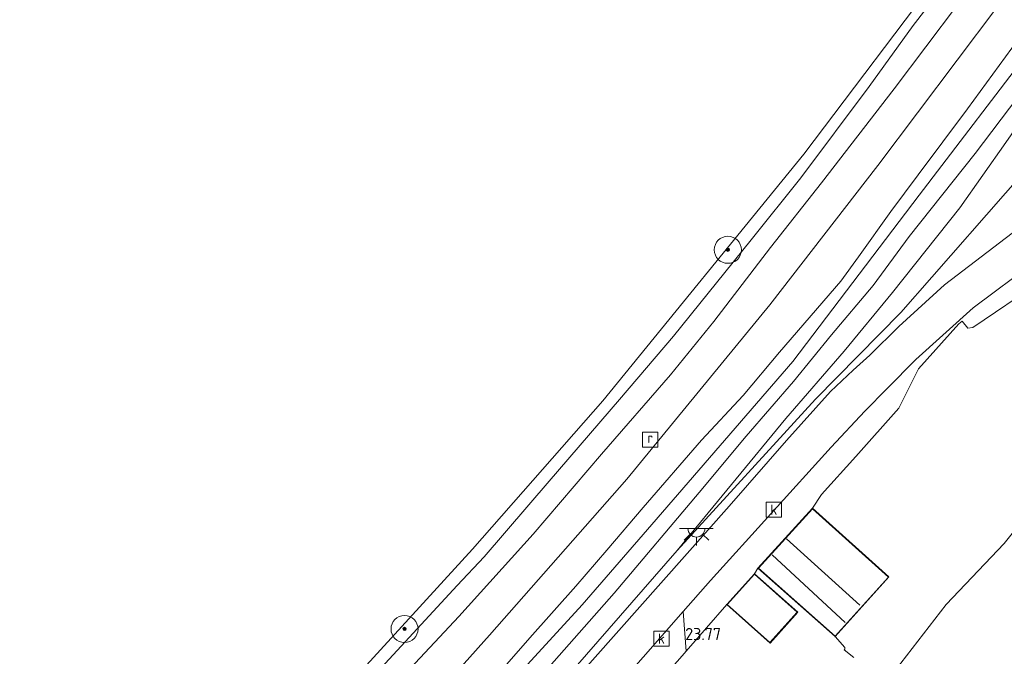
# Model space of a CAD drawing. Header units: metres. Extents: x 185049 to 189876, y 349292 to 352302.
# Tile 216 of 256: x 189560 to 189705, y 351105 to 351200. Entities that reach past the tile are written whole.
import ezdxf
from ezdxf.enums import TextEntityAlignment as Align

# ---------------------------------------------------------------- set-up
doc = ezdxf.new("R2010")
doc.units = ezdxf.units.M
for name, color, linetype, lineweight in [('B-WE-GR-BOOM-S', 90, 'Continuous', 25), ('B-WE-GR-GRAS-GV', 60, 'Continuous', 13), ('B-WE-GW-OPHOGING_KRUIN-G', 90, 'Continuous', 18), ('B-WE-GW-TALUD_KRUIN-G', 90, 'Continuous', 18), ('B-WE-GW-TALUD_TEEN-G', 90, 'Continuous', 18), ('B-WE-IE-TERREINAFSCHEIDING_DOORGANG-G', 210, 'Continuous', 18), ('B-WE-IE-TERREINAFSCHEIDING_KUNSTMATIG_HEKWERK-G', 20, 'IE-TERREINAFSCHEIDING-KUNSTMATIG', 18), ('B-WE-KG-KADASTRAAL_DAKRAND-G', 170, 'Continuous', 18), ('B-WE-KG-KADASTRAAL_NOK-G', 10, 'Continuous', 18), ('B-WE-KL-ET_LS_OV_LICHTPUNT-S', 190, 'Continuous', 25), ('B-WE-OB-BEKLEDING_STORTSTEEN-GV', 30, 'Continuous', 18), ('B-WE-OB-OEVERVOORZIENING-G', 7, 'Continuous', 18), ('B-WE-OG-BEBOUWING_LOODS-GV', 7, 'Continuous', 35), ('B-WE-OG-BEBOUWING_SCHUUR-GV', 7, 'Continuous', 35), ('B-WE-OG-TERREIN-GV', 7, 'Continuous', 18), ('B-WE-OG-WATER_HAVEN-GV', 170, 'Continuous', 18), ('B-WE-OG-WATER_RIVIER-GV', 130, 'Continuous', 18), ('B-WE-RI-GWA_KOLK-S', 30, 'Continuous', 25), ('B-WE-RI-GWA_RIOOLPUT-S', 30, 'Continuous', 25), ('B-WE-VH-ONVERHARD-GV', 252, 'Continuous', 18), ('B-WE-VH-VERHARDING_ASFALT-GV', 252, 'Continuous', 18), ('B-WE-VH-VERHARDING_STRAATBAKSTEEN-GV', 252, 'Continuous', 18), ('X-XX-AL-HOOGTELABEL-S', 7, 'Continuous', 25)]:
    doc.layers.add(name, color=color, linetype=linetype, lineweight=lineweight)
doc.styles.add('NLCS-ISO', font='NLCS-ISO.ttf')
doc.styles.add('NLCS-ISO-ANNOTATIVE-T18', font='NLCS-ISO.ttf', dxfattribs={"height": 1.8})
doc.linetypes.add('IE-TERREINAFSCHEIDING-KUNSTMATIG', pattern='A,4,[82,NLCS.SHX,S=0.75,R=90,X=0,Y=0],4,-2', length=10)

# ---------------------------------------------------------------- blocks, each defined once
blk = doc.blocks.new('SAL-HOOGTELABEL-SO')
at = {"color": 0, "linetype": 'ByBlock', "lineweight": -2, "style": 'NLCS-ISO-ANNOTATIVE-T18'}
blk.add_attdef('HOOGTE', text='', height=1.8, dxfattribs=at).set_placement((2.79, 0), align=Align.RIGHT)
blk = doc.blocks.new('SGR-BOOM_01-SO')
at = {"linetype": 'ByBlock', "lineweight": 18}
h = blk.add_hatch(color=0, dxfattribs=at)
h.dxf.hatch_style = 1
edge = h.paths.add_edge_path()
edge.add_arc((0, 0), 0.25, 0, 360)
at = {"color": 0, "linetype": 'ByBlock', "lineweight": 18}
for radius in [2, 0.25]:
    blk.add_circle((0, 0), radius, dxfattribs=at)
blk = doc.blocks.new('SRI-PUT_INSPECTIEPUT_RIOOLPUT-SO')
at = {"color": 0, "linetype": 'ByBlock', "lineweight": 18}
blk.add_lwpolyline([(-1.12, -1.12), (1.12, -1.12), (1.12, 1.12), (-1.12, 1.12)], close=True, dxfattribs=at)
at = {"color": 0, "linetype": 'ByBlock', "lineweight": 18, "style": 'NLCS-ISO'}
blk.add_text('r', height=1.5, dxfattribs=at).set_placement((0, 0.28), align=Align.MIDDLE_CENTER)
blk = doc.blocks.new('SRI-KOLK-SO')
at = {"color": 0, "linetype": 'ByBlock', "lineweight": 18}
blk.add_lwpolyline([(-1.125, -1.125), (1.125, -1.125), (1.125, 1.125), (-1.125, 1.125)], close=True, dxfattribs=at)
at = {"color": 0, "linetype": 'ByBlock', "lineweight": 18, "style": 'NLCS-ISO'}
blk.add_text('k', height=1.5, dxfattribs=at).set_placement((0, 0), align=Align.MIDDLE_CENTER)
blk = doc.blocks.new('SKL-ET_OV_LICHTPUNT-SO')
at = {"color": 0, "linetype": 'ByBlock', "lineweight": 18}
for points in [[(-1.25, 0), (-2.5, 0)], [(1.25, 0), (2.5, 0)], [(-0.92, -0.85), (-1.83, -1.7)], [(0, -1.25), (0, -2.5)], [(0.92, -0.85), (1.83, -1.7)]]:
    blk.add_lwpolyline(points, dxfattribs=at)
blk.add_lwpolyline([(0, 0), (1.25, 0, -1), (-1.25, 0)], format="xyb", close=True, dxfattribs=at)

msp = doc.modelspace()

# ---------------------------------------------------------------- linework, layer by layer
at = {"layer": 'B-WE-GR-GRAS-GV'}
for points in [[(189552.166, 351045.045, 21.683), (189559.647, 351051.48, 21.647), (189574.859, 351064.827, 21.731), (189585.144, 351075.223, 21.677), (189591.441, 351081.704, 21.539), (189607.656, 351097.896, 21.548), (189624.239, 351115.83, 21.539), (189628.203, 351120.074, 21.539), (189637.833, 351131.254, 21.575), (189648.216, 351143.361, 21.575), (189656.218, 351152.726, 21.605), (189667.7, 351166.982, 21.584), (189675.055, 351176.152, 21.578), (189685.17, 351189.639, 21.644), (189691.683, 351198.679, 21.581), (189697.644, 351206.379, 21.559)], [(189498.705, 351003.666, 23.475), (189528.546, 351022.655, 23.294), (189553.105, 351040.689, 23.285), (189563.284, 351048.593, 23.237), (189572.822, 351057.255, 23.192), (189584.683, 351068.247, 23.132), (189595.522, 351079.887, 22.91), (189608.683, 351094.395, 22.568), (189624.476, 351111.277, 22.565), (189635.485, 351123.437, 22.547), (189645.553, 351135.26, 22.535), (189655.764, 351147, 22.562), (189662.189, 351154.903, 22.553), (189670.584, 351165.807, 22.487), (189678.085, 351175.404, 22.478), (189688.87, 351189.272, 22.511), (189698.2, 351201.729, 22.496)], [(189704.04, 351201.318, 22.817), (189686.426, 351177.951, 22.799), (189670.475, 351157.327, 22.796), (189649.336, 351131.575, 22.877), (189629.033, 351108.511, 22.907), (189607.839, 351084.794, 23.033), (189586.246, 351062.925, 23.306), (189572.316, 351049.752, 23.321), (189563.861, 351042.627, 23.387), (189556.359, 351036.475, 23.441), (189547.512, 351029.562, 23.471), (189538.684, 351022.918, 23.549), (189524.305, 351012.812, 23.543), (189516.03, 351007.573, 23.531), (189506.235, 351000.941, 23.51)], [(189506.235, 351000.941, 23.51), (189516.03, 351007.573, 23.531), (189524.305, 351012.812, 23.543), (189538.684, 351022.918, 23.549), (189547.512, 351029.562, 23.471), (189556.359, 351036.475, 23.441), (189563.861, 351042.627, 23.387), (189572.316, 351049.752, 23.321), (189586.246, 351062.925, 23.306), (189607.839, 351084.794, 23.033), (189629.033, 351108.511, 22.907), (189649.336, 351131.575, 22.877), (189670.475, 351157.327, 22.796), (189686.426, 351177.951, 22.799), (189704.04, 351201.318, 22.817)], [(189698.2, 351201.729, 22.496), (189688.87, 351189.272, 22.511), (189678.085, 351175.404, 22.478), (189670.584, 351165.807, 22.487), (189662.189, 351154.903, 22.553), (189655.764, 351147, 22.562), (189645.553, 351135.26, 22.535), (189635.485, 351123.437, 22.547), (189624.476, 351111.277, 22.565), (189608.683, 351094.395, 22.568), (189595.522, 351079.887, 22.91), (189584.683, 351068.247, 23.132), (189572.822, 351057.255, 23.192), (189563.284, 351048.593, 23.237), (189553.105, 351040.689, 23.285)], [(189557.101, 351032.901, 24.557), (189566.141, 351039.93, 24.572), (189572.889, 351044.893, 24.602), (189577.377, 351049.149, 24.593), (189584.267, 351055.557, 24.593), (189593.706, 351064.684, 24.539), (189605.391, 351076.267, 24.527), (189614.529, 351085.761, 24.485), (189622.85, 351095.239, 24.419), (189628.817, 351101.039, 24.416), (189634.971, 351108.108, 24.422), (189641.779, 351115.723, 24.431), (189646.388, 351121.055, 24.41), (189651.739, 351127.388, 24.389), (189660.354, 351137.359, 24.413), (189666.519, 351143.95, 24.452), (189671.911, 351150.362, 24.56), (189680.948, 351160.871, 24.566), (189683.585, 351164.468, 24.563), (189688.381, 351171.168, 24.542), (189692.417, 351176.593, 24.455), (189699.693, 351186.335, 24.434), (189708.142, 351197.897, 24.438)], [(189708.142, 351197.897, 24.438), (189699.693, 351186.335, 24.434), (189692.417, 351176.593, 24.455), (189688.381, 351171.168, 24.542), (189683.585, 351164.468, 24.563), (189680.948, 351160.871, 24.566), (189671.911, 351150.362, 24.56), (189666.519, 351143.95, 24.452), (189660.354, 351137.359, 24.413), (189651.739, 351127.388, 24.389), (189646.388, 351121.055, 24.41), (189641.779, 351115.723, 24.431), (189634.971, 351108.108, 24.422), (189628.817, 351101.039, 24.416), (189622.85, 351095.239, 24.419), (189614.529, 351085.761, 24.485), (189605.391, 351076.267, 24.527), (189593.706, 351064.684, 24.539), (189584.267, 351055.557, 24.593), (189577.377, 351049.149, 24.593), (189572.889, 351044.893, 24.602), (189566.141, 351039.93, 24.572), (189557.101, 351032.901, 24.557)], [(189525.929, 351003.942, 24.557), (189542.071, 351015.79, 24.647), (189555.722, 351025.434, 24.656), (189564.742, 351032.431, 24.773), (189572.507, 351038.915, 24.746), (189581.146, 351046.321, 24.704), (189587.399, 351051.827, 24.71), (189594.399, 351057.736, 24.719), (189602.693, 351065.621, 24.689), (189615.267, 351078.612, 24.659), (189626.45, 351091.093, 24.566), (189636.358, 351102.153, 24.641), (189647.447, 351114.73, 24.551), (189660.014, 351129.598, 24.56), (189666.99, 351137.926, 24.68), (189673.986, 351146.032, 24.698), (189679.57, 351152.921, 24.689), (189685.748, 351160.212, 24.653), (189691.077, 351167.438, 24.578), (189700.814, 351179.733, 24.503), (189712.237, 351194.759, 24.549)], [(189712.237, 351194.759, 24.549), (189700.814, 351179.733, 24.503), (189691.077, 351167.438, 24.578), (189685.748, 351160.212, 24.653), (189679.57, 351152.921, 24.689), (189673.986, 351146.032, 24.698), (189666.99, 351137.926, 24.68), (189660.014, 351129.598, 24.56), (189647.447, 351114.73, 24.551), (189636.358, 351102.153, 24.641), (189626.45, 351091.093, 24.566), (189615.267, 351078.612, 24.659), (189602.693, 351065.621, 24.689), (189594.399, 351057.736, 24.719), (189587.399, 351051.827, 24.71), (189581.146, 351046.321, 24.704), (189572.507, 351038.915, 24.746), (189564.742, 351032.431, 24.773), (189555.722, 351025.434, 24.656), (189542.071, 351015.79, 24.647), (189525.929, 351003.942, 24.557)], [(189556.059, 351021.948, 23.783), (189564.447, 351028.147, 23.885), (189574.636, 351036.128, 23.771), (189588.557, 351043.19, 23.72), (189601.572, 351058.067, 23.681), (189614.401, 351072.768, 23.702), (189626.62, 351086.418, 23.639), (189641.66, 351103.694, 23.75), (189656.784, 351121.021, 23.66), (189677.201, 351143.407, 23.657), (189689.829, 351156.235, 23.594), (189694.422, 351161.429, 23.627), (189716.192, 351186.309, 23.693)], [(189705.359, 351181.357, 23.6), (189698.56, 351171.716, 23.534), (189688.588, 351159.184, 23.585), (189681.456, 351150.523, 23.609), (189672.827, 351140.541, 23.63), (189656.784, 351121.021, 23.66), (189641.66, 351103.694, 23.75), (189626.62, 351086.418, 23.639), (189614.401, 351072.768, 23.702), (189601.572, 351058.067, 23.681), (189592.383, 351051.681, 23.828), (189585.661, 351046.23, 23.843), (189582.041, 351042.976, 23.813), (189578.793, 351040.23, 23.789), (189574.636, 351036.128, 23.771), (189564.447, 351028.147, 23.885), (189556.059, 351021.948, 23.783), (189549.196, 351017.042, 23.783), (189528.936, 351002.558, 23.708)], [(189714.454, 351174.169, 23.704), (189696.304, 351160.316, 23.63), (189689.554, 351154.135, 23.639), (189685.246, 351149.91, 23.663), (189682.774, 351147.684, 23.681), (189679.42, 351144.521, 23.66), (189672.916, 351137.309, 23.588), (189664.461, 351127.57, 23.579), (189644.647, 351105.245, 23.666), (189630.289, 351089.088, 23.693), (189607.97, 351063.725, 23.675), (189599.393, 351053.828, 23.699), (189589.671, 351043.293, 23.678), (189587.285, 351040.84, 23.678), (189574.46, 351033.894, 23.762), (189566.477, 351028.145, 23.666), (189556.658, 351021.074, 23.747)]]:
    msp.add_polyline3d(points, dxfattribs=at)
msp.add_polyline3d([(189677.201, 351143.407, 23.657), (189656.784, 351121.021, 23.66), (189672.827, 351140.541, 23.63), (189681.456, 351150.523, 23.609), (189688.588, 351159.184, 23.585), (189698.56, 351171.716, 23.534), (189705.359, 351181.357, 23.6), (189712.323, 351191.375, 23.579), (189713.712, 351193.238, 23.624), (189714.121, 351192.77, 23.666), (189716.192, 351186.309, 23.693), (189694.422, 351161.429, 23.627), (189689.829, 351156.235, 23.594)], close=True, dxfattribs=at)
at = {"layer": 'B-WE-GW-OPHOGING_KRUIN-G'}
msp.add_polyline3d([(189508.3715, 350994.8282, 24.6808), (189538.645, 351016.388, 24.689), (189558.465, 351031.236, 24.773), (189575.604, 351044.375, 24.764), (189590.184, 351057.555, 24.758), (189607.908, 351075.187, 24.683), (189625.974, 351094.715, 24.557), (189642.72, 351112.985, 24.581), (189653.026, 351124.874, 24.563), (189673.86, 351148.983, 24.701), (189692.528, 351173.552, 24.602), (189709.944, 351196.348, 24.539)], dxfattribs=at)
at = {"layer": 'B-WE-GW-TALUD_KRUIN-G'}
for points in [[(189700.058, 351204.285, 22.461), (189698.2, 351201.729, 22.496), (189688.87, 351189.272, 22.511), (189678.085, 351175.404, 22.478), (189670.584, 351165.807, 22.487), (189662.189, 351154.903, 22.553), (189655.764, 351147, 22.562), (189645.553, 351135.26, 22.535), (189635.485, 351123.437, 22.547), (189624.476, 351111.277, 22.565), (189608.683, 351094.395, 22.568), (189595.522, 351079.887, 22.91), (189584.683, 351068.247, 23.132), (189572.822, 351057.255, 23.192), (189563.284, 351048.593, 23.237), (189553.105, 351040.689, 23.285), (189528.546, 351022.655, 23.294), (189498.705, 351003.666, 23.475)], [(189708.142, 351197.897, 24.438), (189699.693, 351186.335, 24.434), (189692.417, 351176.593, 24.455), (189688.381, 351171.168, 24.542), (189683.585, 351164.468, 24.563), (189680.948, 351160.871, 24.566), (189671.911, 351150.362, 24.56), (189666.519, 351143.95, 24.452), (189660.354, 351137.359, 24.413), (189651.739, 351127.388, 24.389), (189646.388, 351121.055, 24.41), (189641.779, 351115.723, 24.431), (189634.971, 351108.108, 24.422), (189628.817, 351101.039, 24.416), (189622.85, 351095.239, 24.419), (189614.529, 351085.761, 24.485), (189605.391, 351076.267, 24.527), (189593.706, 351064.684, 24.539), (189584.267, 351055.557, 24.593), (189577.377, 351049.149, 24.593), (189572.889, 351044.893, 24.602), (189566.141, 351039.93, 24.572), (189557.101, 351032.901, 24.557)], [(189712.237, 351194.759, 24.549), (189700.814, 351179.733, 24.503), (189691.077, 351167.438, 24.578), (189685.748, 351160.212, 24.653), (189679.57, 351152.921, 24.689), (189673.986, 351146.032, 24.698), (189666.99, 351137.926, 24.68), (189660.014, 351129.598, 24.56), (189647.447, 351114.73, 24.551), (189636.358, 351102.153, 24.641), (189626.45, 351091.093, 24.566), (189615.267, 351078.612, 24.659), (189602.693, 351065.621, 24.689), (189594.399, 351057.736, 24.719), (189587.399, 351051.827, 24.71), (189581.146, 351046.321, 24.704), (189572.507, 351038.915, 24.746), (189564.742, 351032.431, 24.773), (189555.722, 351025.434, 24.656), (189542.071, 351015.79, 24.647), (189525.929, 351003.942, 24.557), (189510.241, 350993.119, 24.654)]]:
    msp.add_polyline3d(points, dxfattribs=at)
at = {"layer": 'B-WE-GW-TALUD_TEEN-G'}
for points in [[(189704.04, 351201.318, 22.817), (189686.426, 351177.951, 22.799), (189670.475, 351157.327, 22.796), (189649.336, 351131.575, 22.877), (189629.033, 351108.511, 22.907), (189607.839, 351084.794, 23.033), (189586.246, 351062.925, 23.306), (189572.316, 351049.752, 23.321), (189563.861, 351042.627, 23.387), (189556.359, 351036.475, 23.441), (189547.512, 351029.562, 23.471), (189538.684, 351022.918, 23.549), (189524.305, 351012.812, 23.543), (189516.03, 351007.573, 23.531), (189506.235, 351000.941, 23.51), (189503.742, 350998.957, 23.374)], [(189656.784, 351121.021, 23.66), (189672.827, 351140.541, 23.63), (189681.456, 351150.523, 23.609), (189688.588, 351159.184, 23.585), (189698.56, 351171.716, 23.534), (189705.359, 351181.357, 23.6), (189712.323, 351191.375, 23.579), (189713.712, 351193.238, 23.624)]]:
    msp.add_polyline3d(points, dxfattribs=at)
at = {"layer": 'B-WE-IE-TERREINAFSCHEIDING_DOORGANG-G'}
msp.add_polyline3d([(189652.276, 351099.536, 23.801), (189657.523, 351105.452, 23.801)], dxfattribs=at)
at = {"layer": 'B-WE-IE-TERREINAFSCHEIDING_KUNSTMATIG_HEKWERK-G'}
for points in [[(189714.121, 351192.77, 23.666), (189716.192, 351186.309, 23.693), (189694.422, 351161.429, 23.627), (189689.829, 351156.235, 23.594), (189677.201, 351143.407, 23.657), (189656.784, 351121.021, 23.66)], [(189601.572, 351058.067, 23.681), (189614.401, 351072.768, 23.702), (189626.62, 351086.418, 23.639), (189641.66, 351103.694, 23.75), (189656.784, 351121.021, 23.66)], [(189668.178, 351117.571, 23.762), (189668.705, 351118.394, 23.708)], [(189657.523, 351105.452, 23.801), (189658.106, 351106.126, 23.801), (189664.089, 351113.043, 23.762)]]:
    msp.add_polyline3d(points, dxfattribs=at)
at = {"layer": 'B-WE-KG-KADASTRAAL_DAKRAND-G'}
for points in [[(189680.102, 351108.351, 27.965), (189668.776, 351118.397, 27.968), (189676.779, 351127.188, 27.965), (189688.015, 351117.097, 27.965)], [(189670.472, 351107.433, 26.389), (189664.16, 351113.046, 26.444), (189668.182, 351117.501, 26.444), (189674.524, 351111.923, 26.444)]]:
    msp.add_polyline3d(points, close=True, dxfattribs=at)
at = {"layer": 'B-WE-KG-KADASTRAAL_NOK-G'}
for points in [[(189672.946, 351122.747, 29.939), (189683.78, 351112.936, 29.939)], [(189670.816, 351120.389, 29.402), (189681.583, 351110.37, 29.402)]]:
    msp.add_polyline3d(points, dxfattribs=at)
at = {"layer": 'B-WE-OB-BEKLEDING_STORTSTEEN-GV'}
for points in [[(189551.27, 351046.394, 20.927), (189578.589, 351070.605, 20.927), (189602.446, 351094.879, 20.927), (189626.517, 351121.196, 20.927), (189645.763, 351143.148, 20.927), (189675.495, 351179.65, 20.927), (189696.439, 351207.406, 20.929)], [(189697.644, 351206.379, 21.559), (189691.683, 351198.679, 21.581), (189685.17, 351189.639, 21.644), (189675.055, 351176.152, 21.578), (189667.7, 351166.982, 21.584), (189656.218, 351152.726, 21.605), (189648.216, 351143.361, 21.575), (189637.833, 351131.254, 21.575), (189628.203, 351120.074, 21.539), (189624.239, 351115.83, 21.539), (189607.656, 351097.896, 21.548), (189591.441, 351081.704, 21.539), (189585.144, 351075.223, 21.677), (189574.859, 351064.827, 21.731), (189559.647, 351051.48, 21.647), (189552.166, 351045.045, 21.683)]]:
    msp.add_polyline3d(points, dxfattribs=at)
at = {"layer": 'B-WE-OB-OEVERVOORZIENING-G'}
for points in [[(189696.439, 351207.406, 20.929), (189675.495, 351179.65, 20.927), (189645.763, 351143.148, 20.927), (189626.517, 351121.196, 20.927), (189602.446, 351094.879, 20.927), (189578.589, 351070.605, 20.927), (189551.27, 351046.394, 20.927), (189527.961, 351029.85, 20.927), (189506.117, 351015.543, 20.927), (189493.535, 351008.408, 20.927)], [(189643.501, 351052.168, 20.926), (189661.548, 351072.222, 20.926), (189680.834, 351093.382, 20.927), (189687.305, 351101.107, 20.926), (189696.55, 351113.029, 20.926), (189705.136, 351122.077, 20.927), (189726.988, 351149.488, 20.926), (189744.775, 351174.313, 20.929)]]:
    msp.add_polyline3d(points, dxfattribs=at)
at = {"layer": 'B-WE-OG-BEBOUWING_LOODS-GV'}
msp.add_polyline3d([(189688.086, 351117.101, 23.708), (189680.106, 351108.281, 23.708), (189668.705, 351118.394, 23.708), (189676.775, 351127.258, 23.708)], close=True, dxfattribs=at)
at = {"layer": 'B-WE-OG-BEBOUWING_SCHUUR-GV'}
msp.add_polyline3d([(189674.621, 351111.904, 23.762), (189670.506, 351107.336, 23.762), (189664.089, 351113.043, 23.762), (189668.178, 351117.571, 23.762)], close=True, dxfattribs=at)
at = {"layer": 'B-WE-OG-TERREIN-GV'}
msp.add_polyline3d([(189652.276, 351099.536, 23.801), (189657.523, 351105.452, 23.801), (189658.106, 351106.126, 23.801), (189664.089, 351113.043, 23.762), (189670.506, 351107.336, 23.762), (189674.621, 351111.904, 23.762), (189668.178, 351117.571, 23.762), (189668.705, 351118.394, 23.708), (189680.106, 351108.281, 23.708), (189681.561, 351106.661, 23.561), (189681.573, 351106.417, 23.401), (189681.46, 351106.32, 23.419), (189682.899, 351105.185, 23.445)], dxfattribs=at)
at = {"layer": 'B-WE-OG-WATER_HAVEN-GV'}
msp.add_polyline3d([(189764.1988, 351158.9413, 20.9126), (189600.2585, 350912.5445, 20.7331), (189550.276, 350958.268, 20.696), (189555.668, 350963.939, 20.926), (189589.46, 350997.673, 20.926), (189604.681, 351013.941, 20.926), (189627.676, 351036.041, 20.926), (189643.501, 351052.168, 20.926), (189661.548, 351072.222, 20.926), (189680.834, 351093.382, 20.927), (189687.305, 351101.107, 20.926), (189696.55, 351113.029, 20.926), (189705.136, 351122.077, 20.927), (189726.988, 351149.488, 20.926), (189744.775, 351174.313, 20.929)], close=True, dxfattribs=at)
at = {"layer": 'B-WE-OG-WATER_RIVIER-GV'}
msp.add_polyline3d([(189696.439, 351207.406, 20.929), (189675.495, 351179.65, 20.927), (189645.763, 351143.148, 20.927), (189626.517, 351121.196, 20.927), (189602.446, 351094.879, 20.927), (189578.589, 351070.605, 20.927), (189551.27, 351046.394, 20.927), (189527.961, 351029.85, 20.927), (189506.117, 351015.543, 20.927), (189493.535, 351008.408, 20.927), (189415.312, 351079.061, 20.927)], dxfattribs=at)
at = {"layer": 'B-WE-VH-ONVERHARD-GV'}
msp.add_polyline3d([(189710.399, 351160.725, 23.558), (189700.483, 351154.022, 23.558), (189699.733, 351153.898, 23.801), (189698.917, 351154.954, 23.801), (189698.423, 351154.558, 23.597), (189692.45, 351147.901, 23.597), (189689.56, 351142.086, 23.801), (189683.165, 351134.907, 23.669), (189678.089, 351129.295, 23.762), (189676.775, 351127.258, 23.708), (189668.705, 351118.394, 23.708), (189668.178, 351117.571, 23.762), (189664.089, 351113.043, 23.762), (189658.106, 351106.126, 23.801), (189657.672, 351111.978, 23.739), (189661.714, 351116.574, 23.498), (189679.513, 351136.305, 23.498), (189684.518, 351141.624, 23.409), (189687.83, 351144.958, 23.394), (189692.055, 351149.25, 23.394), (189700.528, 351156.9, 23.52), (189718.79, 351170.513, 23.565)], dxfattribs=at)
at = {"layer": 'B-WE-VH-VERHARDING_ASFALT-GV'}
for points in [[(189549.673, 351004.503, 23.684), (189555.585, 351008.681, 23.714), (189558.024, 351009.934, 23.723), (189560.025, 351011.271, 23.759), (189565.373, 351016.679, 23.771), (189576.261, 351028.349, 23.75), (189576.884, 351029.385, 23.756), (189587.285, 351040.84, 23.678), (189589.671, 351043.293, 23.678), (189599.393, 351053.828, 23.699), (189607.97, 351063.725, 23.675), (189630.289, 351089.088, 23.693), (189644.647, 351105.245, 23.666), (189664.461, 351127.57, 23.579), (189672.916, 351137.309, 23.588), (189679.42, 351144.521, 23.66), (189682.774, 351147.684, 23.681), (189685.246, 351149.91, 23.663), (189689.554, 351154.135, 23.639), (189696.304, 351160.316, 23.63), (189714.454, 351174.169, 23.704)], [(189718.79, 351170.513, 23.565), (189700.528, 351156.9, 23.52), (189692.055, 351149.25, 23.394), (189687.83, 351144.958, 23.394), (189684.518, 351141.624, 23.409), (189679.513, 351136.305, 23.498), (189661.714, 351116.574, 23.498), (189657.672, 351111.978, 23.739), (189645.811, 351098.489, 23.72), (189636.191, 351087.549, 23.573), (189616.898, 351065.732, 23.58), (189612.158, 351060.32, 23.688), (189606.908, 351054.327, 23.689), (189604.475, 351051.549, 23.453), (189591.649, 351037.238, 23.58), (189585.865, 351031.06, 23.558), (189579.141, 351024.358, 23.633), (189573.735, 351019.078, 23.58), (189566.563, 351011.92, 23.594), (189566.377, 351010.68, 23.591), (189566.507, 351009.659, 23.576), (189560.686, 351004.027, 23.576)]]:
    msp.add_polyline3d(points, dxfattribs=at)
at = {"layer": 'B-WE-VH-VERHARDING_STRAATBAKSTEEN-GV'}
msp.add_polyline3d([(189651.395, 351098.536, 23.801), (189645.811, 351098.489, 23.72), (189657.672, 351111.978, 23.739), (189658.106, 351106.126, 23.801), (189657.523, 351105.452, 23.801), (189652.276, 351099.536, 23.801)], close=True, dxfattribs=at)

# ---------------------------------------------------------------- block references
at = {"layer": 'B-WE-GR-BOOM-S'}
for p in [(189664.253, 351165.491, 21.272), (189616.45, 351109.415, 21.289)]:
    msp.add_blockref('SGR-BOOM_01-SO', p, dxfattribs=at)
at = {"layer": 'B-WE-KL-ET_LS_OV_LICHTPUNT-S'}
msp.add_blockref('SKL-ET_OV_LICHTPUNT-SO', (189659.606, 351124.263, 23.661), dxfattribs=at)
at = {"layer": 'B-WE-RI-GWA_KOLK-S'}
for p in [(189671.057, 351127.051, 23.6), (189654.435, 351107.975, 23.623)]:
    msp.add_blockref('SRI-KOLK-SO', p, dxfattribs=at)
at = {"layer": 'B-WE-RI-GWA_RIOOLPUT-S'}
msp.add_blockref('SRI-PUT_INSPECTIEPUT_RIOOLPUT-SO', (189652.781, 351137.402, 22.81), dxfattribs=at)
at = {"layer": 'X-XX-AL-HOOGTELABEL-S'}
msp.add_blockref('SAL-HOOGTELABEL-SO', (189660.456, 351107.762, 23.768), dxfattribs=at).add_auto_attribs({'HOOGTE': '23.77'})

doc.saveas('drawing.dxf')
